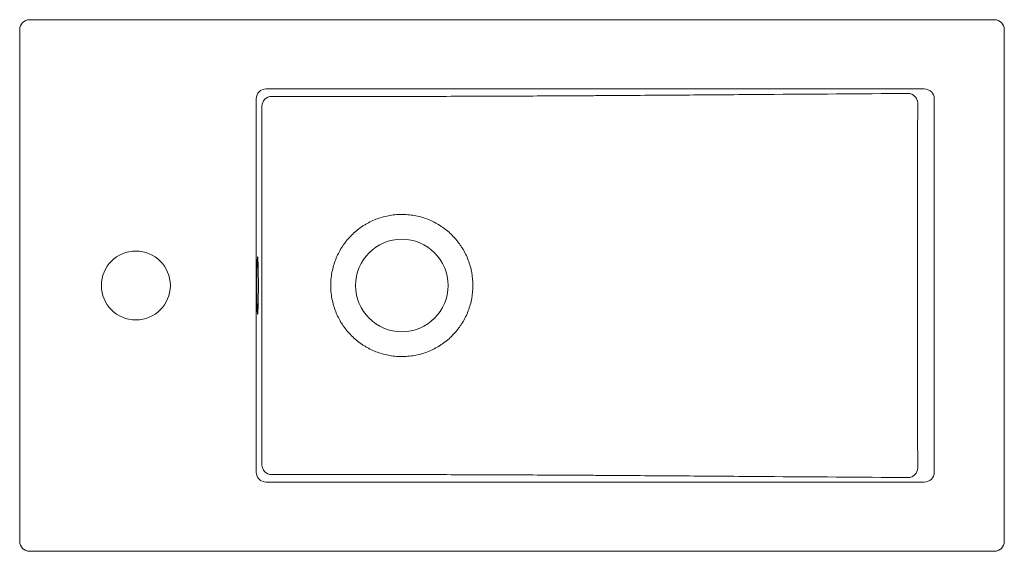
# Model space of a CAD drawing. Header units: millimetres. Extents: x 3871.008 to 3871.508, y 1659.765 to 1660.035.
import ezdxf

# ---------------------------------------------------------------- set-up
doc = ezdxf.new("R2010")
doc.units = ezdxf.units.MM
doc.linetypes.add('SLD-Solid', pattern=[0])
doc.layers.add('SANINDUSA', color=3, linetype='Continuous')

msp = doc.modelspace()

# ---------------------------------------------------------------- linework, layer by layer
at = {"layer": 'SANINDUSA', "linetype": 'SLD-Solid', "lineweight": 15}
for p, q in [((3871.502628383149, 1660.035227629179), (3871.012628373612, 1660.035227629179)), ((3871.007628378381, 1659.770227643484), (3871.007628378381, 1660.03022762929)), ((3871.507628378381, 1660.03022762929), (3871.507628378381, 1659.770227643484)), ((3871.132753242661, 1660.000059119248), (3871.46699528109, 1660.000059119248)), ((3871.127757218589, 1659.995059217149), (3871.127757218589, 1659.80539603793)), ((3871.472071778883, 1659.805361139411), (3871.472071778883, 1659.995094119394)), ((3871.132753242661, 1659.800396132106), (3871.46699528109, 1659.800396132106)), ((3871.502628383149, 1659.76522761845), (3871.012628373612, 1659.76522761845))]:
    msp.add_line(p, q, dxfattribs=at)
for centre, radius in [((3871.201687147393, 1659.900227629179), 0.02350000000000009), ((3871.066628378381, 1659.900227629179), 0.0175)]:
    msp.add_circle(centre, radius, dxfattribs=at)
for centre, radius, start, end in [((3871.012628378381, 1660.030227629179), 0.005, 90, 180), ((3871.50262837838, 1660.030227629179), 0.005, 0, 90), ((3871.135648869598, 1659.991242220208), 0.005003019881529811, 90.05456319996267, 179.9305740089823), ((3871.4586289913, 1659.992774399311), 0.005004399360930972, 0.08300421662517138, 89.49053314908), ((3871.135648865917, 1659.809213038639), 0.005003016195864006, 180.0693838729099, 269.9454789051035), ((3871.458628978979, 1659.807680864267), 0.005004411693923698, 270.5096066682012, 359.9168986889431), ((3871.012628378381, 1659.770227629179), 0.005, 180, 270), ((3871.50262837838, 1659.770227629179), 0.005, 270, 0)]:
    msp.add_arc(centre, radius, start, end, dxfattribs=at)
for centre, major_axis, ratio, start_param, end_param in [((3871.132762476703, 1659.99504997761), (-0.003029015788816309, 0.003996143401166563), 0.9971304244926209, 5.635055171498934, 7.204928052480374), ((3871.466950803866, 1659.99504997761), (0.00494757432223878, 0.00135584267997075), 0.9746607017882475, 6.017907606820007, 7.584292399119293), ((3871.128452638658, 1659.900227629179), (0, 0.01450000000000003), 0.02646941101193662, 0.0682134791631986, 3.086472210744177), ((3871.128452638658, 1659.900227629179), (0, 0.01450000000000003), 0.02646941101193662, 6.137206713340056, 6.351398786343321), ((3871.128452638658, 1659.900227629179), (0, 0.01450000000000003), 0.02646941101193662, 4.71238898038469, 6.137206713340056), ((3871.128452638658, 1659.900227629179), (0, 0.01450000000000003), 0.02646941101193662, 3.287101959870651, 4.7123889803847), ((3871.128452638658, 1659.900227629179), (0, 0.01450000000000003), 0.02646941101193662, 3.086472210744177, 3.287101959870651), ((3871.132762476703, 1659.805405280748), (0.003029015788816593, 0.003996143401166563), 0.9971304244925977, 2.219849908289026, 3.789722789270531), ((3871.466950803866, 1659.805405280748), (0.004947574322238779, -0.001355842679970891), 0.9746607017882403, 4.982078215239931, 6.548463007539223)]:
    msp.add_ellipse(centre, major_axis=major_axis, ratio=ratio, start_param=start_param, end_param=end_param, dxfattribs=at)
for points, knots in [([(3871.164571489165, 1659.996209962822), (3871.161048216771, 1659.996214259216), (3871.157524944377, 1659.996218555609), (3871.154001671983, 1659.996222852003), (3871.147882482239, 1659.996230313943), (3871.141763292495, 1659.996237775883), (3871.135644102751, 1659.996245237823)], [0, 0, 0, 0, 0.01057626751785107, 0.01057626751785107, 0.01057626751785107, 0.02894503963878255, 0.02894503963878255, 0.02894503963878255, 0.02894503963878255]), ([(3871.458673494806, 1659.997778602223), (3871.434515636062, 1659.997604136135), (3871.410361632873, 1659.997429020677), (3871.37412815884, 1659.997166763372), (3871.362049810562, 1659.997079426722), (3871.343928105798, 1659.9969491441), (3871.337886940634, 1659.996905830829), (3871.325802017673, 1659.996819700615), (3871.31975836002, 1659.996776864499), (3871.310688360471, 1659.996713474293), (3871.307663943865, 1659.996692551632), (3871.301608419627, 1659.996651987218), (3871.298577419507, 1659.996632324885), (3871.289474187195, 1659.996575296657), (3871.283391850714, 1659.996539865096), (3871.271197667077, 1659.996474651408), (3871.265084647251, 1659.996444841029), (3871.252834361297, 1659.996390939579), (3871.246703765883, 1659.996366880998), (3871.228296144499, 1659.996303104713), (3871.216003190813, 1659.996271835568), (3871.191382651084, 1659.996227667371), (3871.179055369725, 1659.996214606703), (3871.166713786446, 1659.996209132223)], [0, 0, 0, 0, 0.2500000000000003, 0.2500000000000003, 0.3750000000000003, 0.3750000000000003, 0.4375000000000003, 0.4375000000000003, 0.5000000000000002, 0.5000000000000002, 0.5312500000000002, 0.5312500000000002, 0.5625000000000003, 0.5625000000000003, 0.6250000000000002, 0.6250000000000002, 0.6875000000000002, 0.6875000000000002, 0.7500000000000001, 0.7500000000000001, 0.8750000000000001, 0.8750000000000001, 1, 1, 1, 1]), ([(3871.130645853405, 1659.991248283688), (3871.130645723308, 1659.983663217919), (3871.130645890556, 1659.976078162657), (3871.13064637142, 1659.960908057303), (3871.130646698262, 1659.953323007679), (3871.13064759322, 1659.930567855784), (3871.130648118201, 1659.915397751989), (3871.130648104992, 1659.900227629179)], [0, 0, 0, 0, 0.2499999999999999, 0.2499999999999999, 0.5000000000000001, 0.5000000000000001, 1, 1, 1, 1]), ([(3871.166413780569, 1659.907915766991), (3871.166647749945, 1659.908989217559), (3871.166932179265, 1659.910058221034), (3871.167601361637, 1659.912173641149), (3871.167982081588, 1659.913208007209), (3871.169258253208, 1659.916243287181), (3871.170286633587, 1659.918176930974), (3871.171796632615, 1659.920480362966), (3871.17210994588, 1659.920935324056), (3871.172759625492, 1659.921833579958), (3871.17309549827, 1659.922276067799), (3871.17412734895, 1659.923572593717), (3871.174850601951, 1659.924400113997), (3871.177123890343, 1659.926774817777), (3871.178776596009, 1659.928215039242), (3871.181018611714, 1659.929831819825), (3871.181477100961, 1659.930146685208), (3871.182404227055, 1659.930752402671), (3871.182873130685, 1659.931043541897), (3871.184295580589, 1659.931882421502), (3871.185264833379, 1659.932395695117), (3871.188234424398, 1659.933799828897), (3871.190296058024, 1659.934556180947), (3871.194590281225, 1659.935693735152), (3871.196763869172, 1659.936059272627), (3871.199513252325, 1659.936267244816), (3871.200064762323, 1659.936296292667), (3871.201171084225, 1659.936329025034), (3871.201727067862, 1659.936332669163), (3871.203388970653, 1659.936305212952), (3871.204489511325, 1659.936236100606), (3871.207769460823, 1659.935879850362), (3871.209928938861, 1659.935444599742), (3871.214182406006, 1659.934169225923), (3871.216218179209, 1659.933346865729), (3871.219140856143, 1659.931847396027), (3871.220093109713, 1659.931302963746), (3871.22148796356, 1659.930418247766), (3871.221947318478, 1659.93011198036), (3871.222854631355, 1659.929476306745), (3871.223302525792, 1659.929146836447), (3871.225490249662, 1659.927458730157), (3871.227095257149, 1659.925965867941), (3871.229290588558, 1659.923518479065), (3871.229986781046, 1659.922667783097), (3871.23097635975, 1659.921338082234), (3871.231297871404, 1659.920884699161), (3871.231917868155, 1659.919966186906), (3871.232216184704, 1659.919501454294), (3871.233650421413, 1659.917150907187), (3871.234615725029, 1659.915185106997), (3871.235793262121, 1659.912109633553), (3871.236140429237, 1659.911063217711), (3871.236741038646, 1659.908926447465), (3871.236990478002, 1659.907849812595), (3871.237587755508, 1659.904609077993), (3871.237787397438, 1659.902428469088), (3871.237787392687, 1659.900227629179)], [0, 0, 0, 0, 0.03124999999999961, 0.03124999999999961, 0.0624999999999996, 0.0624999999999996, 0.1249999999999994, 0.1249999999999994, 0.1406249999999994, 0.1406249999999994, 0.1562499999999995, 0.1562499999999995, 0.1874999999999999, 0.1874999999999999, 0.2500000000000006, 0.2500000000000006, 0.2656250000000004, 0.2656250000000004, 0.2812500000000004, 0.2812500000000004, 0.3125000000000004, 0.3125000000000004, 0.3750000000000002, 0.3750000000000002, 0.4375000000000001, 0.4375000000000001, 0.4531250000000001, 0.4531250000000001, 0.4687500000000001, 0.4687500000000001, 0.5000000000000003, 0.5000000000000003, 0.5625000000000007, 0.5625000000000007, 0.625000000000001, 0.625000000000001, 0.6562500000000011, 0.6562500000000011, 0.6718750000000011, 0.6718750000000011, 0.687500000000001, 0.687500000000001, 0.7500000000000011, 0.7500000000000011, 0.781250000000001, 0.781250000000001, 0.7968750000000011, 0.7968750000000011, 0.8125000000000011, 0.8125000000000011, 0.875000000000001, 0.875000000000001, 0.9062500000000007, 0.9062500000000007, 0.9375000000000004, 0.9375000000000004, 1, 1, 1, 1]), ([(3871.130645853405, 1659.80920697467), (3871.130645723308, 1659.816792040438), (3871.130645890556, 1659.824377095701), (3871.13064637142, 1659.839547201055), (3871.130646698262, 1659.847132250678), (3871.13064759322, 1659.869887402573), (3871.130648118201, 1659.885057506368), (3871.130648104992, 1659.900227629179)], [0, 0, 0, 0, 0.2499999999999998, 0.2499999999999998, 0.4999999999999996, 0.4999999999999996, 1, 1, 1, 1]), ([(3871.166413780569, 1659.892539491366), (3871.166647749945, 1659.891466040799), (3871.166932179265, 1659.890397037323), (3871.167601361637, 1659.888281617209), (3871.167982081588, 1659.887247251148), (3871.169258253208, 1659.884211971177), (3871.170286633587, 1659.882278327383), (3871.171796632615, 1659.879974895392), (3871.17210994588, 1659.879519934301), (3871.172759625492, 1659.878621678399), (3871.17309549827, 1659.878179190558), (3871.17412734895, 1659.87688266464), (3871.174850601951, 1659.87605514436), (3871.177123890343, 1659.87368044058), (3871.178776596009, 1659.872240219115), (3871.181018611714, 1659.870623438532), (3871.181477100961, 1659.870308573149), (3871.182404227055, 1659.869702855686), (3871.182873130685, 1659.86941171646), (3871.184295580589, 1659.868572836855), (3871.185264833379, 1659.86805956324), (3871.188234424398, 1659.866655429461), (3871.190296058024, 1659.86589907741), (3871.194590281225, 1659.864761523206), (3871.196763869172, 1659.86439598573), (3871.199513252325, 1659.864188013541), (3871.200064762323, 1659.864158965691), (3871.201171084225, 1659.864126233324), (3871.201727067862, 1659.864122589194), (3871.203388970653, 1659.864150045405), (3871.204489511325, 1659.864219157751), (3871.207769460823, 1659.864575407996), (3871.209928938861, 1659.865010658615), (3871.214182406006, 1659.866286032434), (3871.216218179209, 1659.867108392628), (3871.219140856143, 1659.868607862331), (3871.220093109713, 1659.869152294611), (3871.22148796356, 1659.870037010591), (3871.221947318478, 1659.870343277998), (3871.222854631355, 1659.870978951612), (3871.223302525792, 1659.87130842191), (3871.225490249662, 1659.8729965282), (3871.227095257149, 1659.874489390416), (3871.229290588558, 1659.876936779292), (3871.229986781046, 1659.877787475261), (3871.23097635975, 1659.879117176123), (3871.231297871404, 1659.879570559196), (3871.231917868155, 1659.880489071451), (3871.232216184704, 1659.880953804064), (3871.233650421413, 1659.88330435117), (3871.234615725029, 1659.88527015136), (3871.235793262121, 1659.888345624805), (3871.236140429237, 1659.889392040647), (3871.236741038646, 1659.891528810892), (3871.236990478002, 1659.892605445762), (3871.237587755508, 1659.895846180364), (3871.237787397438, 1659.89802678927), (3871.237787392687, 1659.900227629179)], [0, 0, 0, 0, 0.03125, 0.03125, 0.0625, 0.0625, 0.1249999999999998, 0.1249999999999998, 0.1406249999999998, 0.1406249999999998, 0.1562499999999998, 0.1562499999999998, 0.1875000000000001, 0.1875000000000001, 0.2500000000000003, 0.2500000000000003, 0.2656250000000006, 0.2656250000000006, 0.2812500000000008, 0.2812500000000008, 0.3125000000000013, 0.3125000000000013, 0.3750000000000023, 0.3750000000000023, 0.4375000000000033, 0.4375000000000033, 0.4531250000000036, 0.4531250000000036, 0.4687500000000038, 0.4687500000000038, 0.5000000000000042, 0.5000000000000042, 0.5625000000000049, 0.5625000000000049, 0.6250000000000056, 0.6250000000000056, 0.6562500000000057, 0.6562500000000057, 0.6718750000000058, 0.6718750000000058, 0.6875000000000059, 0.6875000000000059, 0.7500000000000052, 0.7500000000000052, 0.7812500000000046, 0.7812500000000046, 0.7968750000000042, 0.7968750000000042, 0.8125000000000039, 0.8125000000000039, 0.8750000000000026, 0.8750000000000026, 0.9062500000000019, 0.9062500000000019, 0.9375000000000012, 0.9375000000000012, 1, 1, 1, 1]), ([(3871.164571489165, 1659.804245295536), (3871.161048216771, 1659.804240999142), (3871.157524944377, 1659.804236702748), (3871.154001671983, 1659.804232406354), (3871.147882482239, 1659.804224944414), (3871.141763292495, 1659.804217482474), (3871.135644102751, 1659.804210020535)], [0, 0, 0, 0, 0.01057626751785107, 0.01057626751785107, 0.01057626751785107, 0.02894503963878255, 0.02894503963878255, 0.02894503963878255, 0.02894503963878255]), ([(3871.458673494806, 1659.802676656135), (3871.434515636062, 1659.802851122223), (3871.410361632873, 1659.803026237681), (3871.37412815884, 1659.803288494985), (3871.362049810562, 1659.803375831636), (3871.343928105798, 1659.803506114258), (3871.337886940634, 1659.803549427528), (3871.325802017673, 1659.803635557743), (3871.31975836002, 1659.803678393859), (3871.310688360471, 1659.803741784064), (3871.307663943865, 1659.803762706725), (3871.301608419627, 1659.803803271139), (3871.298577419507, 1659.803822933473), (3871.289474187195, 1659.803879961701), (3871.283391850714, 1659.803915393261), (3871.271197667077, 1659.803980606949), (3871.265084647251, 1659.804010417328), (3871.252834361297, 1659.804064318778), (3871.246703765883, 1659.804088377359), (3871.228296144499, 1659.804152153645), (3871.216003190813, 1659.804183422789), (3871.191382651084, 1659.804227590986), (3871.179055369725, 1659.804240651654), (3871.166713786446, 1659.804246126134)], [0, 0, 0, 0, 0.2500000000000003, 0.2500000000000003, 0.3750000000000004, 0.3750000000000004, 0.4375000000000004, 0.4375000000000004, 0.5000000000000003, 0.5000000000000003, 0.5312500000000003, 0.5312500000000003, 0.5625000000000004, 0.5625000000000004, 0.6250000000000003, 0.6250000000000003, 0.6875000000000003, 0.6875000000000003, 0.7500000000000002, 0.7500000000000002, 0.8750000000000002, 0.8750000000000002, 1, 1, 1, 1])]:
    msp.add_open_spline(points, degree=3, knots=knots, dxfattribs=at)
for points in [[(3871.166713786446, 1659.996209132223), (3871.165999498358, 1659.996208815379), (3871.165285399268, 1659.996209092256), (3871.164571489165, 1659.996209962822)], [(3871.463613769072, 1659.900227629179), (3871.463613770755, 1659.931079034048), (3871.463620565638, 1659.961930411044), (3871.463633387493, 1659.992781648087)], [(3871.165577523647, 1659.900227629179), (3871.165577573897, 1659.902820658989), (3871.165861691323, 1659.905382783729), (3871.166413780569, 1659.907915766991)], [(3871.165577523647, 1659.900227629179), (3871.165577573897, 1659.897634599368), (3871.165861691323, 1659.895072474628), (3871.166413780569, 1659.892539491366)], [(3871.463613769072, 1659.900227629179), (3871.463613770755, 1659.86937622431), (3871.463620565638, 1659.838524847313), (3871.463633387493, 1659.80767361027)], [(3871.166713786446, 1659.804246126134), (3871.165999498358, 1659.804246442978), (3871.165285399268, 1659.804246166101), (3871.164571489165, 1659.804245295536)]]:
    msp.add_open_spline(points, degree=3, dxfattribs=at)

doc.saveas('drawing.dxf')
